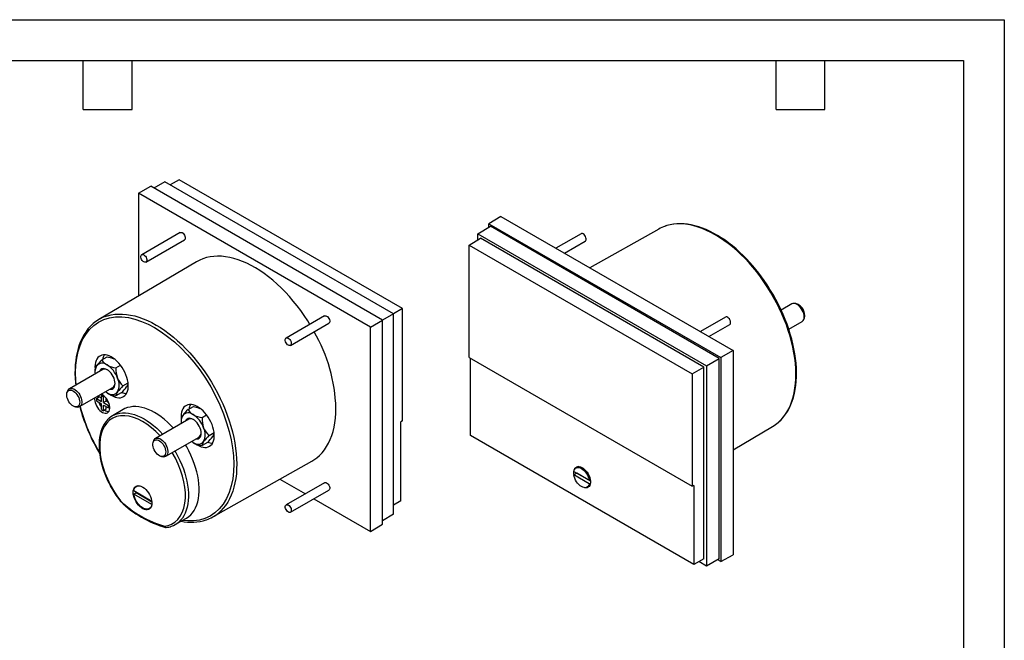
# Model space of a CAD drawing. Header units: millimetres. Extents: x 0 to 419, y 0 to 324.
# Tile 3 of 3: x 189 to 419, y 179 to 324. Entities that reach past the tile are written whole.
import ezdxf

# ---------------------------------------------------------------- set-up
doc = ezdxf.new("R2010")
doc.units = ezdxf.units.MM
doc.header["$LTSCALE"] = 1.5
doc.layers.add('TEXT', color=140, linetype='Continuous', lineweight=25)

msp = doc.modelspace()

# ---------------------------------------------------------------- linework, layer by layer
at = {"color": 7, "linetype": 'Continuous'}
for p, q in [((0.004, 323.854), (419.104, 323.854)), ((419.104, 323.854), (419.104, 0.004))]:
    msp.add_line(p, q, dxfattribs=at)
for p, q in [((222.924, 285.95), (220.295, 284.485)), ((276.351, 255.108), (222.924, 285.95)), ((226.242, 286.424), (224.136, 285.25)), ((278.42, 256.302), (226.242, 286.424)), ((216.728, 283.307), (219.582, 284.897)), ((216.728, 283.307), (216.728, 259.231)), ((270.963, 251.998), (216.728, 283.307)), ((273.767, 253.616), (219.582, 284.897)), ((301.455, 277.841), (298.651, 276.165)), ((301.455, 277.841), (355.69, 246.532)), ((226.463, 274.1), (217.483, 268.916)), ((296.068, 273.798), (299.005, 275.553)), ((298.651, 276.165), (352.837, 244.885)), ((298.651, 275.342), (298.651, 276.165)), ((352.483, 244.68), (299.005, 275.553)), ((338.32, 274.913), (322.225, 265.85)), ((218.483, 267.184), (227.463, 272.368)), ((293.998, 271.161), (296.669, 272.757)), ((296.068, 273.798), (349.495, 242.955)), ((296.068, 272.398), (296.068, 273.798)), ((348.894, 242.608), (296.669, 272.757)), ((320.17, 273.818), (314.296, 270.428)), ((316.296, 269.273), (321.17, 272.086)), ((293.998, 271.161), (346.176, 241.039)), ((293.998, 244.917), (293.998, 271.161)), ((230.302, 267.261), (207.461, 253.748)), ((278.42, 256.302), (276.351, 255.107)), ((278.42, 230.058), (278.42, 256.302)), ((369.439, 257.425), (366.933, 255.978)), ((370.403, 257.476), (370.034, 257.526)), ((260.229, 254.608), (251.249, 249.424)), ((270.963, 251.998), (273.767, 253.616)), ((276.351, 255.108), (273.767, 253.616)), ((273.767, 205.906), (273.767, 253.616)), ((276.351, 208.273), (276.351, 255.108)), ((353.936, 254.326), (348.062, 250.935)), ((368.724, 251.469), (371.839, 253.268)), ((372.224, 253.732), (372.365, 254.077)), ((252.249, 247.692), (261.229, 252.876)), ((270.963, 204.23), (270.963, 251.998)), ((350.062, 249.781), (354.936, 252.594)), ((355.69, 246.532), (352.837, 244.885)), ((355.69, 246.532), (355.69, 198.764)), ((208.197, 244.325), (209.444, 245.044)), ((293.998, 244.917), (346.176, 214.795)), ((294.349, 226.624), (294.349, 244.714)), ((349.495, 242.955), (352.483, 244.68)), ((352.483, 197.786), (352.483, 244.68)), ((352.837, 244.885), (352.837, 197.174)), ((208.37, 242.044), (200.58, 237.547)), ((206.564, 242.721), (206.583, 242.278)), ((206.564, 242.002), (206.564, 241.496)), ((211.463, 242.44), (212.54, 243.061)), ((346.176, 241.039), (348.894, 242.608)), ((348.894, 197.815), (348.894, 242.608)), ((349.495, 242.955), (349.495, 196.121)), ((346.176, 241.039), (346.176, 214.795)), ((200.194, 237.083), (200.053, 236.738)), ((202.979, 233.39), (210.77, 237.887)), ((213.096, 238.231), (214.299, 238.925)), ((206.905, 235.284), (207.541, 235.651)), ((206.905, 235.284), (206.905, 234.712)), ((206.905, 235.284), (208.072, 234.61)), ((207.203, 235.828), (207.188, 235.569)), ((207.188, 235.569), (207.191, 235.449)), ((208.072, 235.345), (207.541, 235.651)), ((208.072, 235.957), (208.351, 236.119)), ((208.072, 234.61), (208.072, 235.957)), ((208.072, 235.957), (208.567, 235.672)), ((208.567, 235.672), (208.771, 235.789)), ((208.567, 234.324), (208.567, 235.672)), ((209.203, 234.692), (209.203, 235.308)), ((212.71, 236.627), (211.463, 235.907)), ((202.016, 233.339), (202.385, 233.288)), ((206.905, 234.712), (208.072, 234.039)), ((208.072, 232.691), (208.072, 234.039)), ((208.072, 232.691), (208.567, 232.406)), ((209.203, 234.692), (208.567, 234.324)), ((208.567, 234.324), (209.733, 233.651)), ((208.567, 233.753), (209.733, 233.079)), ((208.567, 232.406), (208.567, 233.753)), ((209.203, 232.773), (208.567, 232.406)), ((209.736, 234.384), (209.203, 234.692)), ((209.203, 232.773), (209.203, 233.385)), ((209.733, 233.651), (209.937, 233.769)), ((209.733, 233.079), (209.733, 233.651)), ((210.013, 233.241), (209.733, 233.079)), ((213.117, 232.691), (210.654, 231.234)), ((228.313, 232.712), (229.559, 233.432)), ((228.486, 230.432), (220.695, 225.934)), ((226.68, 231.108), (226.698, 230.665)), ((226.68, 230.389), (226.68, 229.884)), ((231.579, 230.827), (232.656, 231.449)), ((278.42, 230.058), (278.07, 229.849)), ((278.07, 211.354), (278.07, 229.849)), ((355.69, 223.288), (364.958, 228.771)), ((223.095, 221.777), (230.885, 226.275)), ((233.212, 226.618), (234.415, 227.313)), ((346.533, 196.499), (294.349, 226.624)), ((220.31, 225.47), (220.169, 225.125)), ((232.825, 225.014), (231.579, 224.295)), ((207.361, 222.93), (207.64, 222.463)), ((222.131, 221.726), (222.501, 221.676)), ((234.099, 207.605), (257.224, 220.627)), ((319.589, 219.42), (318.964, 219.06)), ((249.801, 216.447), (255.734, 213.022)), ((318.46, 218.258), (322.068, 216.175)), ((319.167, 217.849), (318.46, 217.441)), ((322.068, 215.358), (318.46, 217.441)), ((318.496, 218.032), (318.504, 218.232)), ((322.377, 215.996), (319.167, 217.849)), ((216.574, 214.916), (216.254, 214.731)), ((260.229, 215.616), (251.249, 210.432)), ((321.564, 214.556), (322.189, 214.917)), ((322.068, 216.175), (322.334, 216.328)), ((322.068, 215.358), (322.372, 215.533)), ((346.533, 214.994), (346.176, 214.795)), ((346.533, 214.994), (346.533, 196.499)), ((215.659, 212.956), (216.225, 213.283)), ((219.842, 210.497), (215.659, 212.956)), ((215.665, 213.769), (219.837, 211.317)), ((216.225, 213.283), (219.858, 211.147)), ((252.249, 208.7), (261.229, 213.884)), ((257.735, 211.867), (270.963, 204.23)), ((219.254, 209.535), (219.573, 209.72)), ((219.856, 210.506), (219.842, 210.497)), ((278.07, 211.354), (276.351, 210.327)), ((225.322, 205.826), (227.815, 207.23)), ((276.351, 208.273), (273.767, 206.729)), ((223.06, 205.168), (223.089, 205.165)), ((270.963, 204.23), (273.767, 205.906)), ((352.837, 197.174), (355.69, 198.764)), ((348.894, 197.815), (346.533, 196.499)), ((349.495, 196.121), (347.706, 197.153)), ((352.483, 197.786), (349.495, 196.121)), ((352.837, 197.174), (352.123, 197.586))]:
    msp.add_line(p, q)
at = {"flags": 128}
for points in [[(226.463, 274.1), (226.56, 274.138), (226.74, 274.138), (226.938, 274.065), (227.138, 273.924), (227.324, 273.728), (227.481, 273.492), (227.596, 273.234), (227.659, 272.977), (227.666, 272.741), (227.616, 272.544), (227.513, 272.404), (227.463, 272.368)], [(366.262, 229.711), (366.655, 230.071), (367.24, 230.692), (367.78, 231.374), (368.273, 232.116), (368.717, 232.915), (369.111, 233.769), (369.454, 234.676), (369.745, 235.632), (369.983, 236.635), (370.167, 237.683), (370.297, 238.771), (370.373, 239.898), (370.394, 241.059), (370.36, 242.251), (370.271, 243.471), (370.128, 244.715), (369.931, 245.98), (369.681, 247.262), (369.377, 248.557), (369.022, 249.861), (368.616, 251.171), (368.161, 252.483), (367.657, 253.792), (367.106, 255.096), (366.51, 256.391), (365.871, 257.672), (365.19, 258.936), (364.469, 260.179), (363.711, 261.398), (362.917, 262.588), (362.09, 263.748), (361.233, 264.872), (360.347, 265.959), (359.436, 267.004), (358.502, 268.005), (357.548, 268.959), (356.576, 269.863), (355.59, 270.715), (354.592, 271.511), (353.585, 272.25), (352.572, 272.93), (351.557, 273.548), (350.541, 274.102), (349.528, 274.592), (348.521, 275.016), (347.523, 275.371), (346.537, 275.659), (345.565, 275.877), (344.611, 276.025), (343.677, 276.102), (342.766, 276.108), (341.88, 276.044), (341.023, 275.91), (340.196, 275.705), (339.878, 275.605)], [(365.058, 259.589), (364.331, 260.803), (364.031, 261.281), (363.521, 262.065), (362.976, 262.865), (362.375, 263.705), (361.732, 264.561), (361.051, 265.422), (360.337, 266.277), (359.595, 267.12), (358.826, 267.945), (358.036, 268.746), (357.225, 269.519), (356.397, 270.261), (355.555, 270.969), (354.7, 271.64), (353.835, 272.271), (352.962, 272.861), (352.084, 273.406), (351.201, 273.907), (350.318, 274.361), (349.434, 274.766), (348.553, 275.122), (347.676, 275.427), (346.805, 275.68), (345.942, 275.88), (345.088, 276.027), (344.245, 276.119), (343.414, 276.155), (342.598, 276.136), (341.798, 276.059), (341.015, 275.924), (340.251, 275.73), (339.938, 275.623)], [(321.323, 272.888), (321.22, 273.147), (321.073, 273.391), (320.893, 273.599), (320.695, 273.754), (320.495, 273.845), (320.309, 273.863), (320.17, 273.818)], [(321.17, 272.086), (321.188, 272.097), (321.302, 272.222), (321.366, 272.406), (321.373, 272.634), (321.323, 272.888)], [(217.33, 268.74), (217.432, 268.88), (217.58, 268.954), (217.76, 268.954), (217.958, 268.881), (218.158, 268.74), (218.344, 268.544), (218.501, 268.307), (218.615, 268.05), (218.679, 267.793), (218.686, 267.557), (218.636, 267.36), (218.533, 267.22), (218.386, 267.147), (218.206, 267.147), (218.008, 267.22), (217.808, 267.36), (217.622, 267.556), (217.465, 267.793), (217.35, 268.05), (217.287, 268.307), (217.28, 268.544), (217.33, 268.74)], [(256.798, 252.627), (256.278, 253.465), (255.486, 254.669), (254.661, 255.842), (253.804, 256.981), (252.919, 258.082), (252.007, 259.143), (251.072, 260.16), (250.117, 261.13), (249.143, 262.051), (248.153, 262.92), (247.152, 263.734), (246.141, 264.492), (245.123, 265.19), (244.102, 265.827), (243.079, 266.402), (242.059, 266.911), (241.045, 267.355), (240.038, 267.731), (239.042, 268.039), (238.06, 268.277), (237.095, 268.445), (236.149, 268.543), (235.226, 268.57), (234.327, 268.527), (233.456, 268.412), (232.614, 268.227), (231.805, 267.973), (231.031, 267.649), (230.302, 267.261)], [(366.31, 229.746), (366.321, 229.755), (366.928, 230.329), (367.498, 230.97), (368.03, 231.678), (368.468, 232.365), (368.866, 233.097), (369.223, 233.873), (369.538, 234.69), (369.811, 235.546), (370.041, 236.439), (370.228, 237.367), (370.371, 238.328), (370.47, 239.32), (370.525, 240.339), (370.536, 241.384), (370.503, 242.452), (370.427, 243.54), (370.307, 244.646), (370.145, 245.767), (369.94, 246.901), (369.693, 248.044), (369.406, 249.194), (369.079, 250.347), (368.714, 251.499), (368.313, 252.647), (367.878, 253.783), (367.415, 254.9), (366.933, 255.977), (366.462, 256.962), (366.07, 257.738), (365.701, 258.437), (365.058, 259.589)], [(371.839, 253.268), (371.95, 253.345), (372.121, 253.536), (372.245, 253.786), (372.317, 254.085), (372.335, 254.425), (372.299, 254.795), (372.209, 255.183), (372.069, 255.576), (371.883, 255.961), (371.657, 256.326), (371.398, 256.661), (371.115, 256.952), (370.816, 257.193), (370.512, 257.374), (370.212, 257.489), (369.926, 257.536), (369.662, 257.513), (369.439, 257.425)], [(202.185, 238.474), (202.082, 239.525), (202.028, 241.399), (202.106, 243.114), (202.309, 244.743), (202.636, 246.275), (203.085, 247.699), (203.683, 249.065), (204.406, 250.293), (205.278, 251.405), (206.272, 252.351), (207.398, 253.135), (208.632, 253.732), (209.964, 254.139), (211.383, 254.351), (212.852, 254.369), (214.382, 254.197), (215.91, 253.851), (217.473, 253.33), (218.987, 252.674), (220.511, 251.866), (222.036, 250.914), (223.55, 249.822), (225.113, 248.538), (226.641, 247.12), (228.171, 245.526), (229.64, 243.812), (231.059, 241.962), (232.39, 240.017), (233.625, 237.995), (234.751, 235.911), (235.745, 233.818), (236.617, 231.698), (237.34, 229.636), (237.937, 227.58), (238.386, 225.637), (238.714, 223.727), (238.917, 221.864), (238.995, 220.059), (238.941, 218.247), (238.75, 216.525), (238.41, 214.858), (237.927, 213.316), (237.295, 211.889), (236.524, 210.615), (235.621, 209.504), (234.594, 208.567), (233.472, 207.821), (232.245, 207.255), (230.968, 206.884), (229.613, 206.69), (228.255, 206.67), (227.04, 206.793)], [(208.947, 254.451), (209.501, 254.634), (210.328, 254.839), (211.186, 254.974), (212.071, 255.038), (212.982, 255.031), (213.916, 254.954), (214.871, 254.806), (215.842, 254.588), (216.829, 254.301), (217.827, 253.945), (218.833, 253.521), (219.846, 253.032), (220.862, 252.477), (221.878, 251.859), (222.89, 251.179), (223.897, 250.44), (224.895, 249.644), (225.882, 248.793), (226.853, 247.889), (227.807, 246.935), (228.742, 245.933), (229.653, 244.888), (230.538, 243.802), (231.396, 242.677), (232.222, 241.518), (233.016, 240.327), (233.774, 239.108), (234.495, 237.865), (235.176, 236.601), (235.816, 235.32), (236.412, 234.026), (236.962, 232.722), (237.466, 231.412), (237.922, 230.1), (238.328, 228.79), (238.683, 227.486), (238.986, 226.191), (239.237, 224.909), (239.434, 223.644), (239.577, 222.4), (239.665, 221.18), (239.699, 219.988), (239.678, 218.827), (239.602, 217.701), (239.472, 216.612), (239.288, 215.565), (239.05, 214.561), (238.759, 213.605), (238.416, 212.698), (238.022, 211.844), (237.578, 211.045), (237.086, 210.303), (236.546, 209.621), (235.96, 209), (235.43, 208.523)], [(260.229, 254.608), (260.326, 254.645), (260.506, 254.645), (260.704, 254.572), (260.904, 254.432), (261.09, 254.235), (261.247, 253.999), (261.361, 253.742), (261.425, 253.485), (261.432, 253.248), (261.382, 253.052), (261.279, 252.911), (261.229, 252.876)], [(355.089, 253.396), (354.986, 253.655), (354.839, 253.898), (354.659, 254.106), (354.461, 254.261), (354.26, 254.352), (354.075, 254.37), (353.936, 254.326)], [(354.936, 252.594), (354.953, 252.605), (355.068, 252.73), (355.132, 252.913), (355.139, 253.142), (355.089, 253.396)], [(206.111, 252.775), (206.097, 252.764), (205.491, 252.19), (204.92, 251.549), (204.388, 250.84), (203.951, 250.154), (203.553, 249.421), (203.196, 248.646), (202.88, 247.829), (202.607, 246.973), (202.377, 246.079), (202.191, 245.151), (202.048, 244.19), (201.948, 243.199), (201.893, 242.18), (201.882, 241.135), (201.915, 240.067), (201.992, 238.979), (202.054, 238.398)], [(251.095, 249.247), (251.198, 249.388), (251.346, 249.461), (251.526, 249.461), (251.724, 249.388), (251.924, 249.248), (252.11, 249.051), (252.266, 248.815), (252.381, 248.558), (252.444, 248.3), (252.452, 248.064), (252.402, 247.868), (252.299, 247.727), (252.152, 247.654), (251.972, 247.654), (251.774, 247.727), (251.573, 247.868), (251.388, 248.064), (251.231, 248.3), (251.116, 248.557), (251.053, 248.815), (251.046, 249.051), (251.095, 249.247)], [(209.92, 236.335), (210.338, 236.053), (210.799, 235.803), (211.255, 235.619), (211.699, 235.502), (212.126, 235.456), (212.53, 235.48), (212.904, 235.574), (213.244, 235.737), (213.545, 235.966), (213.802, 236.259), (214.013, 236.611), (214.173, 237.017), (214.281, 237.472), (214.336, 237.969), (214.336, 238.501), (214.281, 239.061), (214.173, 239.64), (214.013, 240.232), (213.802, 240.827), (213.545, 241.416), (213.244, 241.993), (212.904, 242.549), (212.53, 243.075), (212.126, 243.565), (211.699, 244.011), (211.255, 244.408), (210.799, 244.75), (210.338, 245.031), (209.879, 245.249), (209.428, 245.4), (208.992, 245.481), (208.576, 245.493), (208.186, 245.434), (207.828, 245.305), (207.508, 245.108), (207.228, 244.847), (206.994, 244.524), (206.808, 244.144), (206.673, 243.713), (206.592, 243.236), (206.564, 242.721), (206.564, 242.721)], [(209.444, 245.044), (210.406, 244.814), (210.98, 244.593)], [(210.031, 237.461), (210.034, 237.46), (210.33, 237.449), (210.597, 237.511), (210.828, 237.644), (211.016, 237.845), (211.154, 238.107), (211.238, 238.423), (211.267, 238.782), (211.238, 239.174), (211.154, 239.587), (211.016, 240.009), (210.828, 240.426), (210.597, 240.826), (210.33, 241.197), (210.034, 241.527), (209.718, 241.807), (209.393, 242.027), (209.067, 242.182), (208.752, 242.267), (208.456, 242.278), (208.188, 242.217), (207.957, 242.083), (207.77, 241.882), (207.632, 241.62), (207.631, 241.618)], [(200.713, 234.21), (200.478, 234.54), (200.278, 234.896), (200.122, 235.267), (200.015, 235.639), (199.96, 235.998), (199.96, 236.332), (200.015, 236.628), (200.122, 236.876), (200.278, 237.067), (200.478, 237.193), (200.713, 237.251), (200.976, 237.238), (201.257, 237.154), (201.546, 237.004), (201.832, 236.791), (202.105, 236.524), (202.355, 236.213), (202.574, 235.868), (202.752, 235.503), (202.885, 235.129), (202.966, 234.762), (202.994, 234.414), (202.966, 234.098), (202.885, 233.824), (202.752, 233.604), (202.574, 233.445), (202.355, 233.353), (202.105, 233.33), (201.832, 233.379), (201.546, 233.496), (201.257, 233.679), (200.976, 233.92), (200.713, 234.21)], [(200.194, 237.083), (200.209, 237.118), (200.349, 237.349), (200.535, 237.52), (200.762, 237.624), (201.02, 237.659), (201.304, 237.624), (201.602, 237.52), (201.906, 237.349), (202.206, 237.119), (202.493, 236.835), (202.756, 236.507), (202.988, 236.146), (203.182, 235.763), (203.33, 235.371), (203.428, 234.981), (203.473, 234.608), (203.464, 234.262), (203.401, 233.955), (203.286, 233.696), (203.122, 233.495), (202.915, 233.357), (202.672, 233.286), (202.399, 233.286), (202.385, 233.288)], [(206.496, 235.42), (206.481, 235.161), (206.509, 234.78), (206.593, 234.379), (206.731, 233.97), (206.917, 233.566), (207.146, 233.181), (207.411, 232.827), (207.702, 232.515), (208.011, 232.255), (208.328, 232.056), (208.642, 231.923), (208.943, 231.862), (209.222, 231.875), (209.47, 231.96), (209.679, 232.115), (209.841, 232.335), (209.952, 232.614), (210.009, 232.941), (210.009, 233.307), (209.952, 233.7), (209.841, 234.107), (209.679, 234.515), (209.47, 234.911), (209.222, 235.282), (208.943, 235.617), (208.642, 235.904), (208.328, 236.134), (208.017, 236.298)], [(209.393, 236.597), (209.024, 236.838), (208.993, 236.861)], [(224.884, 228.352), (224.228, 229.051), (223.509, 229.75), (222.774, 230.396), (222.026, 230.987), (221.271, 231.519), (220.511, 231.99), (219.752, 232.396), (218.997, 232.736), (218.249, 233.008), (217.514, 233.21), (216.795, 233.342), (216.095, 233.402), (215.42, 233.391), (214.771, 233.307), (214.153, 233.153), (213.57, 232.928), (213.117, 232.691)], [(230.036, 224.723), (230.454, 224.441), (230.915, 224.191), (231.37, 224.006), (231.815, 223.89), (232.242, 223.843), (232.645, 223.867), (233.02, 223.961), (233.36, 224.124), (233.661, 224.354), (233.918, 224.646), (234.128, 224.998), (234.289, 225.404), (234.397, 225.859), (234.452, 226.356), (234.452, 226.888), (234.397, 227.448), (234.289, 228.028), (234.128, 228.619), (233.918, 229.214), (233.661, 229.804), (233.36, 230.381), (233.02, 230.936), (232.645, 231.462), (232.242, 231.952), (231.815, 232.399), (231.37, 232.796), (230.915, 233.137), (230.454, 233.419), (229.995, 233.637), (229.544, 233.787), (229.108, 233.869), (228.692, 233.88), (228.302, 233.821), (227.944, 233.692), (227.623, 233.496), (227.344, 233.234), (227.109, 232.911), (226.924, 232.532), (226.789, 232.1), (226.708, 231.624), (226.68, 231.108), (226.68, 231.108)], [(229.559, 233.432), (230.522, 233.201), (231.095, 232.98)], [(257.224, 220.627), (257.752, 220.949), (258.43, 221.442), (259.066, 221.999), (259.658, 222.62), (260.204, 223.302), (260.703, 224.044), (261.154, 224.843), (261.555, 225.698), (261.904, 226.606), (262.202, 227.563), (262.447, 228.568), (262.638, 229.618), (262.774, 230.708), (262.857, 231.838), (262.884, 233.002)], [(209.857, 230.647), (209.502, 230.314), (209.077, 229.812), (208.735, 229.311), (208.433, 228.765), (208.173, 228.175), (207.955, 227.546), (207.78, 226.88), (207.65, 226.18), (207.564, 225.449), (207.522, 224.692), (207.524, 223.91), (207.57, 223.109), (207.659, 222.29), (207.79, 221.458), (207.962, 220.618), (208.175, 219.772), (208.425, 218.928), (208.71, 218.091), (209.023, 217.274), (209.353, 216.501), (209.667, 215.826), (209.917, 215.323), (210.215, 214.758), (210.518, 214.218)], [(221.769, 226.554), (220.804, 227.546), (219.763, 228.471), (218.718, 229.265), (217.683, 229.924), (216.648, 230.459), (215.603, 230.873), (214.562, 231.15), (213.529, 231.281), (212.54, 231.252), (211.609, 231.062), (210.755, 230.712), (209.992, 230.209), (209.33, 229.565), (208.784, 228.807), (208.348, 227.945), (208.022, 226.997), (207.799, 225.957), (207.681, 224.812), (207.676, 223.569), (207.79, 222.23), (208.029, 220.832), (208.39, 219.394), (208.868, 217.943), (209.453, 216.507), (210.135, 215.104), (210.886, 213.777), (211.7, 212.527), (212.562, 211.365)], [(211.447, 231.612), (211.741, 231.711), (212.354, 231.858), (212.997, 231.935), (213.666, 231.942), (214.359, 231.879), (215.07, 231.746), (215.797, 231.544), (216.536, 231.273), (217.283, 230.936), (218.033, 230.534), (218.784, 230.07), (219.531, 229.545), (220.27, 228.962), (220.997, 228.325), (221.708, 227.636), (222.389, 226.912)], [(230.147, 225.848), (230.15, 225.848), (230.446, 225.836), (230.713, 225.898), (230.944, 226.031), (231.131, 226.232), (231.269, 226.494), (231.354, 226.81), (231.382, 227.169), (231.354, 227.561), (231.269, 227.975), (231.131, 228.396), (230.944, 228.813), (230.713, 229.213), (230.446, 229.584), (230.15, 229.914), (229.834, 230.194), (229.509, 230.415), (229.183, 230.57), (228.868, 230.654), (228.572, 230.666), (228.304, 230.604), (228.073, 230.471), (227.886, 230.27), (227.748, 230.008), (227.747, 230.005)], [(220.829, 222.598), (220.593, 222.927), (220.394, 223.284), (220.238, 223.655), (220.13, 224.027), (220.076, 224.386), (220.076, 224.72), (220.13, 225.016), (220.238, 225.264), (220.394, 225.454), (220.593, 225.581), (220.829, 225.638), (221.092, 225.625), (221.373, 225.542), (221.661, 225.391), (221.947, 225.178), (222.221, 224.911), (222.471, 224.6), (222.689, 224.255), (222.868, 223.89), (223, 223.517), (223.082, 223.15), (223.109, 222.801), (223.082, 222.485), (223, 222.212), (222.868, 221.992), (222.689, 221.832), (222.471, 221.74), (222.221, 221.718), (221.947, 221.766), (221.661, 221.884), (221.373, 222.066), (221.092, 222.307), (220.829, 222.598)], [(220.31, 225.47), (220.325, 225.506), (220.465, 225.736), (220.651, 225.907), (220.877, 226.012), (221.136, 226.047), (221.419, 226.012), (221.718, 225.907), (222.022, 225.737), (222.322, 225.506), (222.609, 225.222), (222.872, 224.894), (223.104, 224.533), (223.297, 224.15), (223.446, 223.758), (223.544, 223.369), (223.589, 222.995), (223.58, 222.649), (223.517, 222.342), (223.402, 222.084), (223.238, 221.882), (223.031, 221.744), (222.787, 221.674), (222.515, 221.674), (222.501, 221.676)], [(227.815, 207.23), (227.978, 207.326), (228.487, 207.685), (228.952, 208.109), (229.373, 208.597), (229.746, 209.146), (230.07, 209.753), (230.343, 210.415), (230.563, 211.128), (230.73, 211.888), (230.842, 212.691), (230.898, 213.534), (230.9, 214.411), (230.845, 215.317), (230.735, 216.249), (230.571, 217.201), (230.353, 218.167), (230.082, 219.144), (229.761, 220.124), (229.389, 221.105), (228.971, 222.079), (228.507, 223.042), (228, 223.988), (227.731, 224.454)], [(229.509, 224.985), (229.139, 225.226), (229.108, 225.249)], [(222.804, 205.453), (223.665, 205.619), (224.48, 205.929), (225.231, 206.388), (225.913, 207.004), (226.498, 207.765), (226.976, 208.665), (227.337, 209.685), (227.576, 210.808), (227.69, 212.015), (227.685, 213.263), (227.567, 214.546), (227.344, 215.843), (227.018, 217.166), (226.583, 218.531), (226.036, 219.921), (225.374, 221.329), (224.636, 222.667)], [(225.238, 223.014), (225.451, 222.648), (225.956, 221.715), (226.42, 220.764), (226.839, 219.803), (227.213, 218.835), (227.539, 217.865), (227.814, 216.899), (228.039, 215.942), (228.21, 214.998), (228.329, 214.073), (228.393, 213.172), (228.404, 212.299), (228.359, 211.458), (228.261, 210.655), (228.109, 209.894), (227.904, 209.177), (227.648, 208.51), (227.341, 207.896), (226.985, 207.337), (226.583, 206.837), (226.135, 206.399), (226.035, 206.315)], [(318.46, 218.258), (318.547, 218.558), (318.685, 218.807), (318.87, 218.997), (319.096, 219.121), (319.356, 219.178), (319.643, 219.164), (319.949, 219.081), (320.264, 218.931), (320.579, 218.718), (320.885, 218.448), (321.172, 218.13), (321.432, 217.773), (321.658, 217.387), (321.843, 216.984), (321.981, 216.576), (322.068, 216.175)], [(318.576, 218.624), (318.607, 218.716), (318.743, 218.985), (318.928, 219.194), (319.156, 219.337), (319.421, 219.411), (319.716, 219.412), (320.031, 219.341), (320.358, 219.201), (320.688, 218.995), (321.01, 218.728), (321.316, 218.41), (321.597, 218.048), (321.845, 217.653), (322.052, 217.237), (322.213, 216.812), (322.323, 216.389), (322.378, 215.982), (322.378, 215.601), (322.323, 215.258), (322.213, 214.962), (322.052, 214.722), (321.845, 214.546), (321.597, 214.437), (321.316, 214.399), (321.01, 214.434), (320.993, 214.438)], [(322.068, 215.358), (321.981, 215.058), (321.843, 214.809), (321.658, 214.619), (321.432, 214.494), (321.172, 214.438), (320.885, 214.451), (320.579, 214.534), (320.264, 214.685), (319.949, 214.898), (319.643, 215.168), (319.356, 215.486), (319.096, 215.843), (318.87, 216.229), (318.685, 216.632), (318.547, 217.04), (318.46, 217.441)], [(318.547, 217.492), (318.524, 217.637), (318.496, 218.032)], [(215.491, 213.358), (215.519, 213.748), (215.604, 214.094), (215.742, 214.389), (215.931, 214.625), (216.165, 214.795), (216.438, 214.895), (216.743, 214.922), (217.073, 214.876), (217.419, 214.758), (217.771, 214.571), (218.121, 214.32), (218.46, 214.011), (218.779, 213.652), (219.069, 213.253), (219.324, 212.824), (219.536, 212.376), (219.7, 211.921), (219.811, 211.47), (219.868, 211.035), (219.868, 210.627), (219.811, 210.258), (219.7, 209.936), (219.536, 209.67), (219.324, 209.467), (219.069, 209.331), (218.779, 209.268), (218.46, 209.277), (218.121, 209.359), (217.771, 209.512), (217.419, 209.732), (217.073, 210.013), (216.743, 210.348), (216.438, 210.728), (216.165, 211.144), (215.931, 211.584), (215.742, 212.037), (215.604, 212.491), (215.519, 212.936), (215.491, 213.358)], [(215.665, 213.769), (215.755, 214.108), (215.899, 214.393), (216.093, 214.617), (216.333, 214.773), (216.611, 214.857), (216.921, 214.867), (217.252, 214.803), (217.598, 214.666), (217.719, 214.603)], [(260.229, 215.616), (260.326, 215.654), (260.506, 215.654), (260.704, 215.581), (260.904, 215.44), (261.09, 215.244), (261.247, 215.008), (261.361, 214.75), (261.425, 214.493), (261.432, 214.257), (261.382, 214.06), (261.279, 213.92), (261.229, 213.884)], [(219.842, 210.497), (219.752, 210.159), (219.608, 209.874), (219.414, 209.65), (219.174, 209.494), (218.896, 209.41), (218.587, 209.4), (218.255, 209.464), (217.909, 209.6), (217.56, 209.806), (217.215, 210.075), (216.885, 210.4), (216.579, 210.772), (216.305, 211.181), (216.07, 211.616), (215.881, 212.065), (215.742, 212.516), (215.659, 212.956)], [(216.225, 213.283), (216.212, 213.392), (216.207, 213.451)], [(212.562, 211.365), (212.534, 211.307), (212.528, 211.268), (212.541, 211.249)], [(212.541, 211.249), (212.551, 211.233), (212.586, 211.23), (212.633, 211.24), (212.752, 211.296)], [(212.562, 211.365), (212.544, 211.296), (212.545, 211.248), (212.569, 211.217)], [(251.095, 210.256), (251.198, 210.396), (251.346, 210.47), (251.526, 210.47), (251.724, 210.397), (251.924, 210.256), (252.11, 210.06), (252.266, 209.823), (252.381, 209.566), (252.444, 209.309), (252.452, 209.073), (252.402, 208.876), (252.299, 208.736), (252.152, 208.663), (251.972, 208.662), (251.774, 208.736), (251.573, 208.876), (251.388, 209.072), (251.231, 209.309), (251.116, 209.566), (251.053, 209.823), (251.046, 210.06), (251.095, 210.256)], [(223.19, 205.162), (223.172, 205.157), (223.095, 205.163), (223.019, 205.19), (222.908, 205.276), (222.851, 205.351), (222.804, 205.453)]]:
    msp.add_lwpolyline(points, dxfattribs=at)
for centre, radius, start, end in [((342.729, 267.075), 8.993, 108.4821, 119.35741), ((369.586, 254.738), 2.857, 346.61164, 73.38298), ((212.018, 246.044), 8.951, 110.06298, 130.89385), ((224.542, 231.774), 38.362, 1.83444, 29.89793), ((215.567, 236.528), 10.729, 133.38339, 143.49102), ((210.952, 245.885), 3.166, 209.51667, 240.48954), ((211.482, 244), 3.13, 151.43329, 172.07089), ((209.413, 241.475), 2.857, 149.82216, 189.1887), ((208.254, 241.831), 1.698, 140.51722, 174.22878), ((208.28, 241.768), 1.759, 50.75183, 139.4672), ((208.861, 240.994), 1.159, 57.53295, 115.09786), ((206.082, 237.96), 6.139, 20.22711, 57.36203), ((212.397, 248.691), 6.321, 241.62564, 261.50819), ((217.855, 242.258), 6.395, 178.37492, 199.89153), ((216.696, 242.019), 5.226, 201.74955, 226.4618), ((208.576, 238.45), 3.652, 333.43643, 26.56357), ((210.048, 238.867), 1.216, 306.36684, 0.9916), ((221.024, 229.938), 11.473, 133.71182, 143.16259), ((204.782, 244.919), 11.473, 313.71181, 323.16259), ((212.62, 239.131), 1.73, 320.95606, 346.23661), ((210.506, 237.959), 1.759, 230.75183, 319.4672), ((212.487, 242.43), 6.603, 242.05402, 261.07981), ((213.283, 235.683), 1.833, 141.78933, 172.95666), ((214.011, 239.566), 3.091, 247.41144, 268.71125), ((244.732, 244.665), 43.233, 195.12109, 210.18201), ((241.702, 243.34), 39.859, 194.36189, 211.22224), ((211.396, 235.958), 4.262, 201.26597, 218.73179), ((209.802, 233.911), 1.643, 234.67225, 269.95009), ((235.683, 224.915), 10.729, 133.38339, 143.49102), ((231.068, 234.272), 3.166, 209.51667, 240.48954), ((231.598, 232.387), 3.13, 151.43329, 172.07089), ((213.163, 226.993), 4.928, 110.37242, 131.41604), ((229.529, 229.862), 2.857, 149.82216, 189.1887), ((228.37, 230.218), 1.698, 140.51722, 174.22878), ((228.396, 230.155), 1.759, 50.75183, 139.4672), ((228.977, 229.382), 1.159, 57.53295, 115.09786), ((226.198, 226.347), 6.139, 20.22711, 57.36203), ((232.513, 237.079), 6.321, 241.62564, 261.50819), ((237.971, 230.646), 6.395, 178.37492, 199.89153), ((236.812, 230.406), 5.226, 201.74955, 226.4618), ((228.692, 226.837), 3.652, 333.43643, 26.56357), ((360.375, 236.508), 8.992, 300.63881, 310.89851), ((230.164, 227.254), 1.216, 306.36684, 0.9916), ((241.14, 218.325), 11.473, 133.71182, 143.16259), ((224.897, 233.307), 11.473, 313.71181, 323.16259), ((232.736, 227.518), 1.73, 320.95606, 346.23661), ((230.621, 226.347), 1.759, 230.75183, 319.4672), ((232.603, 230.818), 6.603, 242.05402, 261.07981), ((233.399, 224.07), 1.833, 141.78933, 172.95666), ((234.127, 227.953), 3.091, 247.41144, 268.71125), ((231.719, 226.432), 24.467, 209.94834, 218.36913), ((229.503, 228.884), 24.37, 225.96163, 254.04375), ((229.646, 228.737), 24.469, 225.73392, 254.37566), ((229.705, 215.404), 8.951, 288.90131, 309.75599), ((223.168, 205.521), 0.37, 190.58141, 252.22024), ((222.858, 209.661), 4.509, 274.2124, 290.03759), ((222.902, 210.123), 4.932, 288.45694, 309.44633), ((229.035, 217.559), 11.205, 257.95985, 288.26459)]:
    msp.add_arc(centre, radius, start, end)
at = {"layer": 'TEXT'}
for p, q in [((9.525, 314.325), (409.575, 314.325)), ((203.835, 302.895), (203.835, 314.325)), ((215.265, 302.895), (215.265, 314.325)), ((365.76, 302.895), (365.76, 314.325)), ((377.19, 302.895), (377.19, 314.325)), ((409.575, 314.325), (409.575, 9.525)), ((203.835, 302.895), (215.265, 302.895)), ((365.76, 302.895), (377.19, 302.895))]:
    msp.add_line(p, q, dxfattribs=at)

doc.saveas('drawing.dxf')
